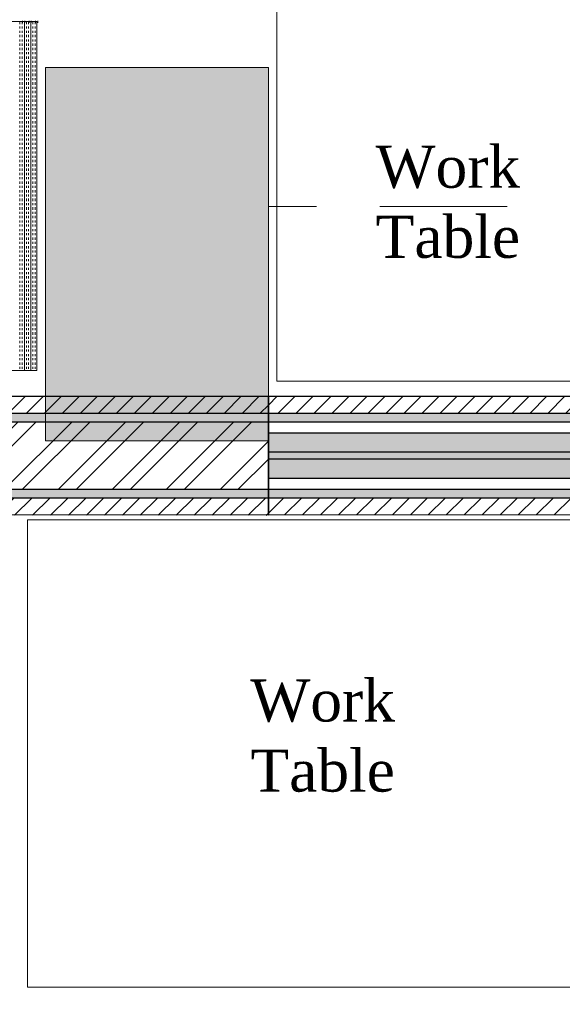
# Model space of a CAD drawing. Extents: x 3940905 to 4145695, y 925352 to 1109797.
# Tile 41 of 256: x 3950719 to 3951519, y 1096043 to 1097494. Entities that reach past the tile are written whole.
import ezdxf

# ---------------------------------------------------------------- set-up
doc = ezdxf.new("R2010")
doc.units = 0
doc.header["$LTSCALE"] = 750
doc.header["$MEASUREMENT"] = 0
doc.linetypes.add('DASHED', pattern=[0.75, 0.5, -0.25])
doc.linetypes.add('DASHED2', pattern=[0.375, 0.25, -0.125])
doc.layers.get('0').update_dxf_attribs({"linetype": 'CONTINUOUS', "lineweight": 0})
for name, color, linetype, lineweight in [('BEAM', 104, 'CONTINUOUS', 0), ('CIVIL WALLS', 7, 'CONTINUOUS', 30), ('CKD Equipments', 252, 'CONTINUOUS', 0), ('COLUMN', 1, 'CONTINUOUS', 9)]:
    doc.layers.add(name, color=color, linetype=linetype, lineweight=lineweight)
for name, color, linetype in [('GLASS', 5, 'CONTINUOUS'), ('S-Hatch_8', 7, 'CONTINUOUS'), ('TEXT', 7, 'CONTINUOUS')]:
    doc.layers.add(name, color=color, linetype=linetype)
doc.styles.add('TXT1', font='times.ttf')
pattern_1 = [(45, (-29351.53, 53880.322), (-13.25825215, 13.25825215), [])]
pattern_2 = [(50, (-29351.53, 53880.322), (21.51780548, -1.88256405), [2.25, -24.75]), (355, (-29351.53, 53880.322), (-4.16254001, 22.56576401), [1.8, -19.8]), (100.45144446, (-29349.737, 53880.165), (17.3552654, 20.68319973), [1.91220576, -21.03426336]), (46.1842, (-29351.53, 53886.322), (32.01723992, -4.96557842), [3.375, -37.125]), (96.6356355, (-29348.862, 53885.91), (28.03985837, 29.22355802), [2.86831026, -31.5514128]), (351.184164, (-29351.53, 53886.322), (28.03985835, 29.223558), [2.7, -29.70000003]), (21, (-29348.53, 53884.822), (17.90721156, -12.07856672), [2.25, -24.75]), (326, (-29348.53, 53884.822), (7.29945996, 21.75450135), [1.8, -19.8]), (71.45144474, (-29347.037, 53883.816), (25.2066713, 9.67593458), [1.9122057, -21.03426336]), (37.5, (-29351.53, 53880.322), (0.36479566, 9.986815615), [0, -19.56, 0, -20.1, 0, -19.875]), (7.5, (-29351.53, 53880.322), (7.892086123, 11.832351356), [0, -11.46, 0, -19.11, 0, -7.575]), (327.5, (-29358.22, 53880.322), (16.014673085, -0.676646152), [0, -7.5, 0, -23.4, 0, -31.05]), (317.5, (-29361.22, 53880.322), (17.49558508, 3.00314947), [0, -9.75, 0, -15.54, 0, -22.05])]

# ---------------------------------------------------------------- blocks, each defined once
blk = doc.blocks.new('GDXGDRG')
at = {"layer": 'BEAM', "linetype": 'DASHED2'}
blk.add_line((3974227, 1043339.9), (3965437.5, 1043337.8), dxfattribs=at)
blk = doc.blocks.new('COLUMN')
at = {"layer": 'COLUMN'}
h = blk.add_hatch(color=1, dxfattribs=at)
h.dxf.hatch_style = 1
h.paths.add_polyline_path([(2683499, 965771.1), (2684448, 965771.1), (2684448, 965331.1), (2683499, 965331.1)])
h.paths.add_polyline_path([(2684238, 970191.1), (2683499, 970191.1), (2683499, 969191.1), (2684238, 969191.1)])
h.paths.add_polyline_path([(2687443, 969266.1), (2687038, 969266.1), (2687038, 970031.1), (2687443, 970031.1)])
h.paths.add_polyline_path([(2687108, 972041.4), (2687644, 972041.4), (2687644, 971756.1), (2687108, 971756.1)])
h.paths.add_polyline_path([(2683499, 973491.1), (2684408, 973491.1), (2684408, 973041.1), (2683499, 973041.1)])
h.paths.add_polyline_path([(2683649, 975761.1), (2683978, 975761.1), (2683978, 975211.1), (2683649, 975211.1)])
h.paths.add_polyline_path([(2686978, 975811.1), (2687728, 975811.1), (2687728, 975476.1), (2686978, 975476.1)])
h.paths.add_polyline_path([(2689869, 975851.1), (2689028, 975851.1), (2689028, 975556.1), (2689869, 975556.1)])
h.paths.add_polyline_path([(2686978, 973346.1), (2687644, 973346.1), (2687644, 973116.1), (2686978, 973116.1)])
h.paths.add_polyline_path([(2683824, 977646.1), (2684029, 977646.1), (2684029, 977211.1), (2683824, 977211.1)])
h.paths.add_polyline_path([(2683824, 979911.1), (2684104, 979911.1), (2684104, 980241.1), (2683824, 980241.1)])
h.paths.add_polyline_path([(2687804, 979891.1), (2688004, 979891.1), (2688004, 980241.1), (2687804, 980241.1)])
h.paths.add_polyline_path([(2691584, 979836.1), (2692014, 979836.1), (2692014, 980241.1), (2691584, 980241.1)])
h.paths.add_polyline_path([(2691696, 977346.1), (2692014, 977346.1), (2692014, 976786.1), (2691696, 976786.1)])
h.paths.add_polyline_path([(2687443, 965841.1), (2686813, 965841.1), (2686813, 965401.1), (2687443, 965401.1)])
h.paths.add_polyline_path([(2687468, 963421.1), (2686703, 963421.1), (2686703, 962976.1), (2687468, 962976.1)])
h.paths.add_polyline_path([(2684168, 963191.1), (2683399, 963191.1), (2683399, 962446.1), (2684168, 962446.1)])
h.paths.add_polyline_path([(2684448, 958916.1), (2683399, 958916.1), (2683399, 959356.1), (2684448, 959356.1)])
h.paths.add_polyline_path([(2684448, 957356.1), (2683414, 957356.1), (2683414, 956916.1), (2684448, 956916.1)])
h.paths.add_polyline_path([(2687458, 957436.1), (2686708, 957436.1), (2686708, 956996.1), (2687458, 956996.1)])
h.paths.add_polyline_path([(2687453, 959516.1), (2686693, 959516.1), (2686693, 959086.1), (2687453, 959086.1)])
h.paths.add_polyline_path([(2683414, 953326.1), (2684313, 953326.1), (2684313, 953776.1), (2683414, 953776.1)])
h.paths.add_polyline_path([(2683294, 952396.1), (2683768, 952396.1), (2683768, 951976.1), (2683294, 951976.1)])
h.paths.add_polyline_path([(2682464, 977841.1), (2681834, 977841.1), (2681834, 977051.1), (2682464, 977051.1)])
at = {"color": 2}
blk.add_lwpolyline([(2683649, 975761.1), (2683978, 975761.1), (2683978, 975211.1), (2683649, 975211.1)], close=True, dxfattribs=at)
at = {"layer": 'COLUMN', "color": 1}
blk.add_lwpolyline([(2683649, 975761.1), (2683978, 975761.1), (2683978, 975211.1), (2683649, 975211.1)], close=True, dxfattribs=at)

msp = doc.modelspace()

# ---------------------------------------------------------------- hatches: boundary and pattern name
at = {"layer": 'CIVIL WALLS', "true_color": 0x136734}
h = msp.add_hatch(dxfattribs=at)
h.set_pattern_fill('AR-CONC', color=116, scale=3)
h.set_pattern_definition(pattern_2)
h.paths.add_polyline_path([(3951086, 1096913.4), (3951086, 1096801.1), (3947947.4, 1096801.1), (3947947.4, 1096095.1), (3947847.4, 1096095.1), (3947847.4, 1096901.1), (3950487, 1096901.1), (3950487, 1096913.6)])
h.paths.add_polyline_path([(3951086, 1096901.1), (3951086, 1096788.6), (3947959.9, 1096788.6), (3947959.9, 1096082.6), (3947834.9, 1096082.6), (3947834.9, 1096913.6), (3950607, 1096913.6), (3950606.9, 1096901.1)])
h.paths.add_polyline_path([(3947947.4, 1095121.2), (3947847.4, 1095121.2), (3947847.4, 1094264.9), (3947947.4, 1094264.9)], flags=16)
h.paths.add_polyline_path([(3947959.9, 1095133.7), (3947834.9, 1095133.7), (3947834.9, 1094252.4), (3947959.9, 1094252.4)])
h = msp.add_hatch(dxfattribs=at)
h.set_pattern_fill('AR-CONC', color=116, scale=3)
h.set_pattern_definition(pattern_2)
h.paths.add_polyline_path([(3951085.9, 1096913.4), (3953391.9, 1096913.6), (3953391.9, 1096788.6), (3951085.9, 1096788.4)])
h.paths.add_polyline_path([(3951085.9, 1096900.9), (3953391.9, 1096901.1), (3953391.9, 1096801.1), (3951085.9, 1096800.9)], flags=17)
at = {"layer": 'S-Hatch_8'}
h = msp.add_hatch(dxfattribs=at)
h.set_pattern_fill('ANSI31', color=6, scale=150)
h.set_pattern_definition(pattern_1)
h.paths.add_polyline_path([(3947959.9, 1095133.7), (3947834.9, 1095133.7), (3947834.9, 1094252.4), (3947959.9, 1094252.4)], flags=16)
h.paths.add_polyline_path([(3947984.9, 1095158.7), (3947809.9, 1095158.7), (3947809.9, 1094227.4), (3947984.9, 1094227.4)])
h.paths.add_polyline_path([(3951086, 1096913.6), (3951086, 1096788.6), (3947959.9, 1096788.6), (3947959.9, 1096082.6), (3947834.9, 1096082.6), (3947834.9, 1096913.6)], flags=16)
h.paths.add_polyline_path([(3954385.8, 1096183.1), (3956037.1, 1096183.1), (3956037.1, 1096058.1), (3954385.8, 1096058.1)], flags=17)
h.paths.add_polyline_path([(3954385.8, 1096208.1), (3956062.1, 1096208.1), (3956062.1, 1096033.1), (3954385.8, 1096033.1)])
h.paths.add_polyline_path([(3955912.1, 1094852.9), (3955912.1, 1095283.1), (3956037.1, 1095283.1), (3956037.1, 1094852.9), (3957062.1, 1094852.9), (3957062.1, 1094727.8), (3954686, 1094727.7), (3954686, 1094852.8)], flags=16)
h.paths.add_polyline_path([(3955887.1, 1094877.8), (3955887.1, 1095283.1), (3956062.1, 1095283.1), (3956062.1, 1094877.8), (3957087.1, 1094877.8), (3957087.1, 1094702.8), (3954686, 1094702.8), (3954686, 1094877.8)])
h.paths.add_polyline_path([(3959876.8, 1095338.3), (3959875.2, 1097613.8), (3959764.3, 1097613.6), (3959764.3, 1096588.6), (3958437.1, 1096588.6), (3958437.1, 1097672.6), (3958312.1, 1097672.6), (3958312.1, 1094425.5), (3958437.1, 1094425.5), (3958437.1, 1096463.6), (3959764.3, 1096463.6), (3959764.3, 1095463), (3959237.1, 1095463.1), (3959237.1, 1095338.1)], flags=17)
h.paths.add_polyline_path([(3959875.2, 1097638.6), (3959739.3, 1097638.6), (3959739.3, 1096613.6), (3958462.1, 1096613.6), (3958462.1, 1097697.6), (3958287.1, 1097697.6), (3958287.1, 1094400.5), (3958462.1, 1094400.5), (3958462.1, 1096438.6), (3959739.3, 1096438.6), (3959739.3, 1095488), (3959212.1, 1095488.1), (3959212.1, 1095313.1), (3959876.8, 1095313.5)])
h.paths.add_polyline_path([(3958437.1, 1098686.4), (3958803.7, 1098686.4), (3958803.7, 1098811.4), (3958313.6, 1098811.4), (3958313.6, 1098472.6), (3958437.1, 1098472.6)], flags=16)
h.paths.add_polyline_path([(3958462.1, 1098661.4), (3958803.7, 1098661.4), (3958803.7, 1098836.4), (3958287.1, 1098836.4), (3958287.1, 1098447.6), (3958462.1, 1098447.6)])
h.paths.add_polyline_path([(3956431.6, 1098686.4), (3956431.6, 1101647.6), (3956556.6, 1101647.6), (3956556.6, 1098811.4), (3957361.3, 1098811.4), (3957361.3, 1098686.4)], flags=16)
h.paths.add_polyline_path([(3956406.6, 1098661.4), (3956406.6, 1101672.6), (3956581.6, 1101672.6), (3956581.6, 1098836.4), (3957386.3, 1098836.4), (3957386.3, 1098661.4)])
h.paths.add_polyline_path([(3950607, 1096938.6), (3950607, 1096913.6), (3950487, 1096913.6), (3950487, 1096938.6), (3947809.9, 1096938.6), (3947809.9, 1096057.6), (3947984.9, 1096057.6), (3947984.9, 1096763.6), (3951086, 1096763.1), (3951086, 1096938.6)])
h = msp.add_hatch(dxfattribs=at)
h.set_pattern_fill('ANSI31', color=6, scale=150)
h.set_pattern_definition(pattern_1)
h.paths.add_polyline_path([(3951086, 1096938.6), (3953391.9, 1096938.6), (3953391.9, 1096763.6), (3951086, 1096763.6)])
h.paths.add_polyline_path([(3951086, 1096913.6), (3953391.9, 1096913.6), (3953391.9, 1096788.6), (3951086, 1096788.6)], flags=17)
at = {"layer": 'S-Hatch_8', "true_color": 0x636466}
h = msp.add_hatch(dxfattribs=at)
h.set_pattern_fill('ANSI32', color=251, scale=150)
h.set_pattern_definition([(45, (-29351.53, 53880.32), (-39.77475644, 39.77475644), []), (45, (-29325.013, 53880.32), (-39.77475644, 39.77475644), [])])
h.paths.add_polyline_path([(3951086, 1096901.1), (3951086, 1096801.1), (3947947.4, 1096801.1), (3947947.4, 1096095.1), (3947847.4, 1096095.1), (3947847.4, 1096901.1), (3950487, 1096901.1), (3950487, 1096853.2), (3950607, 1096853.2), (3950607, 1096901.1)])
at = {"layer": 'S-Hatch_8', "true_color": 0xffffff}
h = msp.add_hatch(color=7, dxfattribs=at)
h.dxf.hatch_style = 1
h.paths.add_polyline_path([(3951086, 1096884.7), (3951586.9, 1096884.7), (3951586.9, 1096817.5), (3951086, 1096817.5)])

# ---------------------------------------------------------------- linework, layer by layer
at = {"layer": 'CIVIL WALLS', "color": 6}
msp.add_lwpolyline([(3950607, 1096938.6), (3950757, 1096938.6), (3951086, 1096938.6), (3951086, 1096763.1), (3947984.9, 1096763.6), (3947984.9, 1096057.6), (3947809.9, 1096057.6), (3947809.9, 1096938.6), (3950487, 1096938.6)], dxfattribs=at)
msp.add_lwpolyline([(3951086, 1096938.6), (3953391.9, 1096938.6), (3953391.9, 1096763.6), (3951085.9, 1096763.1)], close=True, dxfattribs=at)
at = {"layer": 'CIVIL WALLS', "color": 116, "true_color": 0x136734}
msp.add_lwpolyline([(3950607, 1096913.6), (3950756.9, 1096913.6), (3951086, 1096913.6), (3951086, 1096788.6), (3947959.9, 1096788.6), (3947959.9, 1096082.6), (3947834.9, 1096082.6), (3947834.9, 1096913.6), (3950487, 1096913.6)], dxfattribs=at)
at = {"layer": 'CIVIL WALLS'}
for points in [[(3951086, 1096901.1), (3951086, 1096801.1), (3947947.4, 1096801.1), (3947947.4, 1096095.1), (3947847.4, 1096095.1), (3947847.4, 1096901.1), (3950487, 1096901.1), (3950487, 1096853.2), (3950607, 1096853.2), (3950607, 1096901.1)], [(3951086, 1096901.1), (3953391.9, 1096901.1), (3953391.9, 1096801.1), (3951086, 1096801.1)]]:
    msp.add_lwpolyline(points, close=True, dxfattribs=at)
at = {"layer": 'CIVIL WALLS', "color": 116, "true_color": 0x136734}
msp.add_lwpolyline([(3951086, 1096913.6), (3953391.9, 1096913.6), (3953391.9, 1096788.6), (3951086, 1096788.6)], close=True, dxfattribs=at)
at = {"layer": 'CKD Equipments', "linetype": 'DASHED', "ltscale": 25}
for p, q in [((3951098.6, 1096960.8), (3951098.6, 1097664.8)), ((3951564, 1096960.8), (3951098.6, 1096960.8)), ((3951610.1, 1096756.4), (3950730.7, 1096756.4)), ((3950730.7, 1096756.4), (3950730.7, 1096067.9)), ((3950730.7, 1096067.9), (3951610.1, 1096067.9))]:
    msp.add_line(p, q, dxfattribs=at)
at = {"layer": 'CKD Equipments', "color": 252, "true_color": 0x989898}
for p, q in [((3950744.3, 1097490.8), (3950194.8, 1097490.8)), ((3950744.3, 1096976.4), (3950744.3, 1097490.8)), ((3950194.8, 1096976.4), (3950744.3, 1096976.4))]:
    msp.add_line(p, q, dxfattribs=at)
at = {"layer": 'CKD Equipments', "color": 4, "true_color": 0x00ffff}
for p, q in [((3950719.4, 1097489.8), (3950719.4, 1097486.8)), ((3950719.4, 1097483.7), (3950719.4, 1097480.6)), ((3950722.9, 1097489.8), (3950722.9, 1097486.8)), ((3950722.9, 1097483.7), (3950722.9, 1097480.6)), ((3950723.4, 1097491.8), (3950723.4, 1097488.8)), ((3950726, 1097490.8), (3950726, 1096976.4)), ((3950726.5, 1097491.8), (3950726.5, 1097488.8)), ((3950729, 1097489.8), (3950729, 1097486.8)), ((3950729, 1097483.7), (3950729, 1097480.6)), ((3950732.1, 1097489.8), (3950732.1, 1097486.8)), ((3950732.1, 1097483.7), (3950732.1, 1097480.6)), ((3950733.1, 1097491.8), (3950733.1, 1097488.8)), ((3950735.7, 1097490.8), (3950735.7, 1096976.4)), ((3950736.2, 1097491.8), (3950736.2, 1097488.8)), ((3950738.7, 1097489.8), (3950738.7, 1097486.8)), ((3950738.7, 1097483.7), (3950738.7, 1097480.6)), ((3950741.8, 1097489.8), (3950741.8, 1097486.8)), ((3950741.8, 1097483.7), (3950741.8, 1097480.6)), ((3950742.3, 1097491.8), (3950742.3, 1097488.8)), ((3950745.8, 1097491.8), (3950745.8, 1097488.8)), ((3950719.4, 1097477.1), (3950719.4, 1097474)), ((3950719.4, 1097471), (3950719.4, 1097467.9)), ((3950722.9, 1097477.1), (3950722.9, 1097474)), ((3950722.9, 1097471), (3950722.9, 1097467.9)), ((3950729, 1097477.1), (3950729, 1097474)), ((3950729, 1097471), (3950729, 1097467.9)), ((3950732.1, 1097477.1), (3950732.1, 1097474)), ((3950732.1, 1097471), (3950732.1, 1097467.9)), ((3950738.7, 1097477.1), (3950738.7, 1097474)), ((3950738.7, 1097471), (3950738.7, 1097467.9)), ((3950741.8, 1097477.1), (3950741.8, 1097474)), ((3950741.8, 1097471), (3950741.8, 1097467.9)), ((3950719.4, 1097464.4), (3950719.4, 1097461.3)), ((3950719.4, 1097458.3), (3950719.4, 1097455.2)), ((3950719.4, 1097452.2), (3950719.4, 1097448.6)), ((3950722.9, 1097464.4), (3950722.9, 1097461.3)), ((3950722.9, 1097458.3), (3950722.9, 1097455.2)), ((3950722.9, 1097452.2), (3950722.9, 1097448.6)), ((3950729, 1097464.4), (3950729, 1097461.3)), ((3950729, 1097458.3), (3950729, 1097455.2)), ((3950729, 1097452.2), (3950729, 1097448.6)), ((3950732.1, 1097464.4), (3950732.1, 1097461.3)), ((3950732.1, 1097458.3), (3950732.1, 1097455.2)), ((3950732.1, 1097452.2), (3950732.1, 1097448.6)), ((3950738.7, 1097464.4), (3950738.7, 1097461.3)), ((3950738.7, 1097458.3), (3950738.7, 1097455.2)), ((3950738.7, 1097452.2), (3950738.7, 1097448.6)), ((3950741.8, 1097464.4), (3950741.8, 1097461.3)), ((3950741.8, 1097458.3), (3950741.8, 1097455.2)), ((3950741.8, 1097452.2), (3950741.8, 1097448.6)), ((3950719.4, 1097445.5), (3950719.4, 1097442.5)), ((3950719.4, 1097439.4), (3950719.4, 1097435.9)), ((3950722.9, 1097445.5), (3950722.9, 1097442.5)), ((3950722.9, 1097439.4), (3950722.9, 1097435.9)), ((3950729, 1097445.5), (3950729, 1097442.5)), ((3950729, 1097439.4), (3950729, 1097435.9)), ((3950732.1, 1097445.5), (3950732.1, 1097442.5)), ((3950732.1, 1097439.4), (3950732.1, 1097435.9)), ((3950738.7, 1097445.5), (3950738.7, 1097442.5)), ((3950738.7, 1097439.4), (3950738.7, 1097435.9)), ((3950741.8, 1097445.5), (3950741.8, 1097442.5)), ((3950741.8, 1097439.4), (3950741.8, 1097435.9)), ((3950719.4, 1097432.8), (3950719.4, 1097429.8)), ((3950719.4, 1097426.7), (3950719.4, 1097423.2)), ((3950722.9, 1097432.8), (3950722.9, 1097429.8)), ((3950722.9, 1097426.7), (3950722.9, 1097423.2)), ((3950729, 1097432.8), (3950729, 1097429.8)), ((3950729, 1097426.7), (3950729, 1097423.2)), ((3950732.1, 1097432.8), (3950732.1, 1097429.8)), ((3950732.1, 1097426.7), (3950732.1, 1097423.2)), ((3950738.7, 1097432.8), (3950738.7, 1097429.8)), ((3950738.7, 1097426.7), (3950738.7, 1097423.2)), ((3950741.8, 1097432.8), (3950741.8, 1097429.8)), ((3950741.8, 1097426.7), (3950741.8, 1097423.2)), ((3950719.4, 1097420.1), (3950719.4, 1097417)), ((3950719.4, 1097414), (3950719.4, 1097410.4)), ((3950722.9, 1097420.1), (3950722.9, 1097417)), ((3950722.9, 1097414), (3950722.9, 1097410.4)), ((3950729, 1097420.1), (3950729, 1097417)), ((3950729, 1097414), (3950729, 1097410.4)), ((3950732.1, 1097420.1), (3950732.1, 1097417)), ((3950732.1, 1097414), (3950732.1, 1097410.4)), ((3950738.7, 1097420.1), (3950738.7, 1097417)), ((3950738.7, 1097414), (3950738.7, 1097410.4)), ((3950741.8, 1097420.1), (3950741.8, 1097417)), ((3950741.8, 1097414), (3950741.8, 1097410.4)), ((3950719.4, 1097407.4), (3950719.4, 1097404.3)), ((3950719.4, 1097401.3), (3950719.4, 1097397.7)), ((3950719.4, 1097394.7), (3950719.4, 1097391.6)), ((3950722.9, 1097407.4), (3950722.9, 1097404.3)), ((3950722.9, 1097401.3), (3950722.9, 1097397.7)), ((3950722.9, 1097394.7), (3950722.9, 1097391.6)), ((3950729, 1097407.4), (3950729, 1097404.3)), ((3950729, 1097401.3), (3950729, 1097397.7)), ((3950729, 1097394.7), (3950729, 1097391.6)), ((3950732.1, 1097407.4), (3950732.1, 1097404.3)), ((3950732.1, 1097401.3), (3950732.1, 1097397.7)), ((3950732.1, 1097394.7), (3950732.1, 1097391.6)), ((3950738.7, 1097407.4), (3950738.7, 1097404.3)), ((3950738.7, 1097401.3), (3950738.7, 1097397.7)), ((3950738.7, 1097394.7), (3950738.7, 1097391.6)), ((3950741.8, 1097407.4), (3950741.8, 1097404.3)), ((3950741.8, 1097401.3), (3950741.8, 1097397.7)), ((3950741.8, 1097394.7), (3950741.8, 1097391.6)), ((3950719.4, 1097388.6), (3950719.4, 1097385)), ((3950719.4, 1097381.9), (3950719.4, 1097378.9)), ((3950722.9, 1097388.6), (3950722.9, 1097385)), ((3950722.9, 1097381.9), (3950722.9, 1097378.9)), ((3950729, 1097388.6), (3950729, 1097385)), ((3950729, 1097381.9), (3950729, 1097378.9)), ((3950732.1, 1097388.6), (3950732.1, 1097385)), ((3950732.1, 1097381.9), (3950732.1, 1097378.9)), ((3950738.7, 1097388.6), (3950738.7, 1097385)), ((3950738.7, 1097381.9), (3950738.7, 1097378.9)), ((3950741.8, 1097388.6), (3950741.8, 1097385)), ((3950741.8, 1097381.9), (3950741.8, 1097378.9)), ((3950719.4, 1097375.8), (3950719.4, 1097372.3)), ((3950719.4, 1097369.2), (3950719.4, 1097366.2)), ((3950722.9, 1097375.8), (3950722.9, 1097372.3)), ((3950722.9, 1097369.2), (3950722.9, 1097366.2)), ((3950729, 1097375.8), (3950729, 1097372.3)), ((3950729, 1097369.2), (3950729, 1097366.2)), ((3950732.1, 1097375.8), (3950732.1, 1097372.3)), ((3950732.1, 1097369.2), (3950732.1, 1097366.2)), ((3950738.7, 1097375.8), (3950738.7, 1097372.3)), ((3950738.7, 1097369.2), (3950738.7, 1097366.2)), ((3950741.8, 1097375.8), (3950741.8, 1097372.3)), ((3950741.8, 1097369.2), (3950741.8, 1097366.2)), ((3950719.4, 1097363.1), (3950719.4, 1097360.1)), ((3950719.4, 1097356.5), (3950719.4, 1097353.4)), ((3950719.4, 1097350.4), (3950719.4, 1097347.3)), ((3950722.9, 1097363.1), (3950722.9, 1097360.1)), ((3950722.9, 1097356.5), (3950722.9, 1097353.4)), ((3950722.9, 1097350.4), (3950722.9, 1097347.3)), ((3950729, 1097363.1), (3950729, 1097360.1)), ((3950729, 1097356.5), (3950729, 1097353.4)), ((3950729, 1097350.4), (3950729, 1097347.3)), ((3950732.1, 1097363.1), (3950732.1, 1097360.1)), ((3950732.1, 1097356.5), (3950732.1, 1097353.4)), ((3950732.1, 1097350.4), (3950732.1, 1097347.3)), ((3950738.7, 1097363.1), (3950738.7, 1097360.1)), ((3950738.7, 1097356.5), (3950738.7, 1097353.4)), ((3950738.7, 1097350.4), (3950738.7, 1097347.3)), ((3950741.8, 1097363.1), (3950741.8, 1097360.1)), ((3950741.8, 1097356.5), (3950741.8, 1097353.4)), ((3950741.8, 1097350.4), (3950741.8, 1097347.3)), ((3950719.4, 1097343.8), (3950719.4, 1097340.7)), ((3950719.4, 1097337.7), (3950719.4, 1097334.6)), ((3950722.9, 1097343.8), (3950722.9, 1097340.7)), ((3950722.9, 1097337.7), (3950722.9, 1097334.6)), ((3950729, 1097343.8), (3950729, 1097340.7)), ((3950729, 1097337.7), (3950729, 1097334.6)), ((3950732.1, 1097343.8), (3950732.1, 1097340.7)), ((3950732.1, 1097337.7), (3950732.1, 1097334.6)), ((3950738.7, 1097343.8), (3950738.7, 1097340.7)), ((3950738.7, 1097337.7), (3950738.7, 1097334.6)), ((3950741.8, 1097343.8), (3950741.8, 1097340.7)), ((3950741.8, 1097337.7), (3950741.8, 1097334.6)), ((3950719.4, 1097331.1), (3950719.4, 1097328)), ((3950719.4, 1097325), (3950719.4, 1097321.9)), ((3950722.9, 1097331.1), (3950722.9, 1097328)), ((3950722.9, 1097325), (3950722.9, 1097321.9)), ((3950729, 1097331.1), (3950729, 1097328)), ((3950729, 1097325), (3950729, 1097321.9)), ((3950732.1, 1097331.1), (3950732.1, 1097328)), ((3950732.1, 1097325), (3950732.1, 1097321.9)), ((3950738.7, 1097331.1), (3950738.7, 1097328)), ((3950738.7, 1097325), (3950738.7, 1097321.9)), ((3950741.8, 1097331.1), (3950741.8, 1097328)), ((3950741.8, 1097325), (3950741.8, 1097321.9)), ((3950719.4, 1097318.3), (3950719.4, 1097315.3)), ((3950719.4, 1097312.2), (3950719.4, 1097309.2)), ((3950722.9, 1097318.3), (3950722.9, 1097315.3)), ((3950722.9, 1097312.2), (3950722.9, 1097309.2)), ((3950729, 1097318.3), (3950729, 1097315.3)), ((3950729, 1097312.2), (3950729, 1097309.2)), ((3950732.1, 1097318.3), (3950732.1, 1097315.3)), ((3950732.1, 1097312.2), (3950732.1, 1097309.2)), ((3950738.7, 1097318.3), (3950738.7, 1097315.3)), ((3950738.7, 1097312.2), (3950738.7, 1097309.2)), ((3950741.8, 1097318.3), (3950741.8, 1097315.3)), ((3950741.8, 1097312.2), (3950741.8, 1097309.2)), ((3950719.4, 1097305.6), (3950719.4, 1097302.6)), ((3950719.4, 1097299.5), (3950719.4, 1097296.5)), ((3950719.4, 1097292.9), (3950719.4, 1097289.8)), ((3950722.9, 1097305.6), (3950722.9, 1097302.6)), ((3950722.9, 1097299.5), (3950722.9, 1097296.5)), ((3950722.9, 1097292.9), (3950722.9, 1097289.8)), ((3950729, 1097305.6), (3950729, 1097302.6)), ((3950729, 1097299.5), (3950729, 1097296.5)), ((3950729, 1097292.9), (3950729, 1097289.8)), ((3950732.1, 1097305.6), (3950732.1, 1097302.6)), ((3950732.1, 1097299.5), (3950732.1, 1097296.5)), ((3950732.1, 1097292.9), (3950732.1, 1097289.8)), ((3950738.7, 1097305.6), (3950738.7, 1097302.6)), ((3950738.7, 1097299.5), (3950738.7, 1097296.5)), ((3950738.7, 1097292.9), (3950738.7, 1097289.8)), ((3950741.8, 1097305.6), (3950741.8, 1097302.6)), ((3950741.8, 1097299.5), (3950741.8, 1097296.5)), ((3950741.8, 1097292.9), (3950741.8, 1097289.8)), ((3950719.4, 1097286.8), (3950719.4, 1097283.7)), ((3950719.4, 1097280.7), (3950719.4, 1097277.1)), ((3950722.9, 1097286.8), (3950722.9, 1097283.7)), ((3950722.9, 1097280.7), (3950722.9, 1097277.1)), ((3950729, 1097286.8), (3950729, 1097283.7)), ((3950729, 1097280.7), (3950729, 1097277.1)), ((3950732.1, 1097286.8), (3950732.1, 1097283.7)), ((3950732.1, 1097280.7), (3950732.1, 1097277.1)), ((3950738.7, 1097286.8), (3950738.7, 1097283.7)), ((3950738.7, 1097280.7), (3950738.7, 1097277.1)), ((3950741.8, 1097286.8), (3950741.8, 1097283.7)), ((3950741.8, 1097280.7), (3950741.8, 1097277.1)), ((3950719.4, 1097274.1), (3950719.4, 1097271)), ((3950719.4, 1097268), (3950719.4, 1097264.4)), ((3950722.9, 1097274.1), (3950722.9, 1097271)), ((3950722.9, 1097268), (3950722.9, 1097264.4)), ((3950729, 1097274.1), (3950729, 1097271)), ((3950729, 1097268), (3950729, 1097264.4)), ((3950732.1, 1097274.1), (3950732.1, 1097271)), ((3950732.1, 1097268), (3950732.1, 1097264.4)), ((3950738.7, 1097274.1), (3950738.7, 1097271)), ((3950738.7, 1097268), (3950738.7, 1097264.4)), ((3950741.8, 1097274.1), (3950741.8, 1097271)), ((3950741.8, 1097268), (3950741.8, 1097264.4)), ((3950719.4, 1097261.4), (3950719.4, 1097258.3)), ((3950719.4, 1097255.2), (3950719.4, 1097251.7)), ((3950719.4, 1097248.6), (3950719.4, 1097245.6)), ((3950722.9, 1097261.4), (3950722.9, 1097258.3)), ((3950722.9, 1097255.2), (3950722.9, 1097251.7)), ((3950722.9, 1097248.6), (3950722.9, 1097245.6)), ((3950729, 1097261.4), (3950729, 1097258.3)), ((3950729, 1097255.2), (3950729, 1097251.7)), ((3950729, 1097248.6), (3950729, 1097245.6)), ((3950732.1, 1097261.4), (3950732.1, 1097258.3)), ((3950732.1, 1097255.2), (3950732.1, 1097251.7)), ((3950732.1, 1097248.6), (3950732.1, 1097245.6)), ((3950738.7, 1097261.4), (3950738.7, 1097258.3)), ((3950738.7, 1097255.2), (3950738.7, 1097251.7)), ((3950738.7, 1097248.6), (3950738.7, 1097245.6)), ((3950741.8, 1097261.4), (3950741.8, 1097258.3)), ((3950741.8, 1097255.2), (3950741.8, 1097251.7)), ((3950741.8, 1097248.6), (3950741.8, 1097245.6)), ((3950719.4, 1097242.5), (3950719.4, 1097239)), ((3950719.4, 1097235.9), (3950719.4, 1097232.9)), ((3950722.9, 1097242.5), (3950722.9, 1097239)), ((3950722.9, 1097235.9), (3950722.9, 1097232.9)), ((3950729, 1097242.5), (3950729, 1097239)), ((3950729, 1097235.9), (3950729, 1097232.9)), ((3950732.1, 1097242.5), (3950732.1, 1097239)), ((3950732.1, 1097235.9), (3950732.1, 1097232.9)), ((3950738.7, 1097242.5), (3950738.7, 1097239)), ((3950738.7, 1097235.9), (3950738.7, 1097232.9)), ((3950741.8, 1097242.5), (3950741.8, 1097239)), ((3950741.8, 1097235.9), (3950741.8, 1097232.9)), ((3950719.4, 1097229.8), (3950719.4, 1097226.2)), ((3950719.4, 1097223.2), (3950719.4, 1097220.1)), ((3950722.9, 1097229.8), (3950722.9, 1097226.2)), ((3950722.9, 1097223.2), (3950722.9, 1097220.1)), ((3950729, 1097229.8), (3950729, 1097226.2)), ((3950729, 1097223.2), (3950729, 1097220.1)), ((3950732.1, 1097229.8), (3950732.1, 1097226.2)), ((3950732.1, 1097223.2), (3950732.1, 1097220.1)), ((3950738.7, 1097229.8), (3950738.7, 1097226.2)), ((3950738.7, 1097223.2), (3950738.7, 1097220.1)), ((3950741.8, 1097229.8), (3950741.8, 1097226.2)), ((3950741.8, 1097223.2), (3950741.8, 1097220.1)), ((3950719.4, 1097217.1), (3950719.4, 1097213.5)), ((3950719.4, 1097210.5), (3950719.4, 1097207.4)), ((3950722.9, 1097217.1), (3950722.9, 1097213.5)), ((3950722.9, 1097210.5), (3950722.9, 1097207.4)), ((3950729, 1097217.1), (3950729, 1097213.5)), ((3950729, 1097210.5), (3950729, 1097207.4)), ((3950732.1, 1097217.1), (3950732.1, 1097213.5)), ((3950732.1, 1097210.5), (3950732.1, 1097207.4)), ((3950738.7, 1097217.1), (3950738.7, 1097213.5)), ((3950738.7, 1097210.5), (3950738.7, 1097207.4)), ((3950741.8, 1097217.1), (3950741.8, 1097213.5)), ((3950741.8, 1097210.5), (3950741.8, 1097207.4)), ((3950719.4, 1097204.4), (3950719.4, 1097200.8)), ((3950719.4, 1097197.7), (3950719.4, 1097194.7)), ((3950719.4, 1097191.6), (3950719.4, 1097188.6)), ((3950722.9, 1097204.4), (3950722.9, 1097200.8)), ((3950722.9, 1097197.7), (3950722.9, 1097194.7)), ((3950722.9, 1097191.6), (3950722.9, 1097188.6)), ((3950729, 1097204.4), (3950729, 1097200.8)), ((3950729, 1097197.7), (3950729, 1097194.7)), ((3950729, 1097191.6), (3950729, 1097188.6)), ((3950732.1, 1097204.4), (3950732.1, 1097200.8)), ((3950732.1, 1097197.7), (3950732.1, 1097194.7)), ((3950732.1, 1097191.6), (3950732.1, 1097188.6)), ((3950738.7, 1097204.4), (3950738.7, 1097200.8)), ((3950738.7, 1097197.7), (3950738.7, 1097194.7)), ((3950738.7, 1097191.6), (3950738.7, 1097188.6)), ((3950741.8, 1097204.4), (3950741.8, 1097200.8)), ((3950741.8, 1097197.7), (3950741.8, 1097194.7)), ((3950741.8, 1097191.6), (3950741.8, 1097188.6)), ((3950719.4, 1097185), (3950719.4, 1097182)), ((3950719.4, 1097178.9), (3950719.4, 1097175.9)), ((3950722.9, 1097185), (3950722.9, 1097182)), ((3950722.9, 1097178.9), (3950722.9, 1097175.9)), ((3950729, 1097185), (3950729, 1097182)), ((3950729, 1097178.9), (3950729, 1097175.9)), ((3950732.1, 1097185), (3950732.1, 1097182)), ((3950732.1, 1097178.9), (3950732.1, 1097175.9)), ((3950738.7, 1097185), (3950738.7, 1097182)), ((3950738.7, 1097178.9), (3950738.7, 1097175.9)), ((3950741.8, 1097185), (3950741.8, 1097182)), ((3950741.8, 1097178.9), (3950741.8, 1097175.9)), ((3950719.4, 1097172.3), (3950719.4, 1097169.3)), ((3950719.4, 1097166.2), (3950719.4, 1097163.2)), ((3950722.9, 1097172.3), (3950722.9, 1097169.3)), ((3950722.9, 1097166.2), (3950722.9, 1097163.2)), ((3950729, 1097172.3), (3950729, 1097169.3)), ((3950729, 1097166.2), (3950729, 1097163.2)), ((3950732.1, 1097172.3), (3950732.1, 1097169.3)), ((3950732.1, 1097166.2), (3950732.1, 1097163.2)), ((3950738.7, 1097172.3), (3950738.7, 1097169.3)), ((3950738.7, 1097166.2), (3950738.7, 1097163.2)), ((3950741.8, 1097172.3), (3950741.8, 1097169.3)), ((3950741.8, 1097166.2), (3950741.8, 1097163.2)), ((3950719.4, 1097159.6), (3950719.4, 1097156.5)), ((3950719.4, 1097153.5), (3950719.4, 1097150.4)), ((3950722.9, 1097159.6), (3950722.9, 1097156.5)), ((3950722.9, 1097153.5), (3950722.9, 1097150.4)), ((3950729, 1097159.6), (3950729, 1097156.5)), ((3950729, 1097153.5), (3950729, 1097150.4)), ((3950732.1, 1097159.6), (3950732.1, 1097156.5)), ((3950732.1, 1097153.5), (3950732.1, 1097150.4)), ((3950738.7, 1097159.6), (3950738.7, 1097156.5)), ((3950738.7, 1097153.5), (3950738.7, 1097150.4)), ((3950741.8, 1097159.6), (3950741.8, 1097156.5)), ((3950741.8, 1097153.5), (3950741.8, 1097150.4)), ((3950719.4, 1097146.9), (3950719.4, 1097143.8)), ((3950719.4, 1097140.8), (3950719.4, 1097137.7)), ((3950719.4, 1097134.1), (3950719.4, 1097131.1)), ((3950722.9, 1097146.9), (3950722.9, 1097143.8)), ((3950722.9, 1097140.8), (3950722.9, 1097137.7)), ((3950722.9, 1097134.1), (3950722.9, 1097131.1)), ((3950729, 1097146.9), (3950729, 1097143.8)), ((3950729, 1097140.8), (3950729, 1097137.7)), ((3950729, 1097134.1), (3950729, 1097131.1)), ((3950732.1, 1097146.9), (3950732.1, 1097143.8)), ((3950732.1, 1097140.8), (3950732.1, 1097137.7)), ((3950732.1, 1097134.1), (3950732.1, 1097131.1)), ((3950738.7, 1097146.9), (3950738.7, 1097143.8)), ((3950738.7, 1097140.8), (3950738.7, 1097137.7)), ((3950738.7, 1097134.1), (3950738.7, 1097131.1)), ((3950741.8, 1097146.9), (3950741.8, 1097143.8)), ((3950741.8, 1097140.8), (3950741.8, 1097137.7)), ((3950741.8, 1097134.1), (3950741.8, 1097131.1)), ((3950719.4, 1097128), (3950719.4, 1097125)), ((3950719.4, 1097121.4), (3950719.4, 1097118.4)), ((3950722.9, 1097128), (3950722.9, 1097125)), ((3950722.9, 1097121.4), (3950722.9, 1097118.4)), ((3950729, 1097128), (3950729, 1097125)), ((3950729, 1097121.4), (3950729, 1097118.4)), ((3950732.1, 1097128), (3950732.1, 1097125)), ((3950732.1, 1097121.4), (3950732.1, 1097118.4)), ((3950738.7, 1097128), (3950738.7, 1097125)), ((3950738.7, 1097121.4), (3950738.7, 1097118.4)), ((3950741.8, 1097128), (3950741.8, 1097125)), ((3950741.8, 1097121.4), (3950741.8, 1097118.4)), ((3950719.4, 1097115.3), (3950719.4, 1097112.3)), ((3950719.4, 1097108.7), (3950719.4, 1097105.7)), ((3950722.9, 1097115.3), (3950722.9, 1097112.3)), ((3950722.9, 1097108.7), (3950722.9, 1097105.7)), ((3950729, 1097115.3), (3950729, 1097112.3)), ((3950729, 1097108.7), (3950729, 1097105.7)), ((3950732.1, 1097115.3), (3950732.1, 1097112.3)), ((3950732.1, 1097108.7), (3950732.1, 1097105.7)), ((3950738.7, 1097115.3), (3950738.7, 1097112.3)), ((3950738.7, 1097108.7), (3950738.7, 1097105.7)), ((3950741.8, 1097115.3), (3950741.8, 1097112.3)), ((3950741.8, 1097108.7), (3950741.8, 1097105.7)), ((3950719.4, 1097102.6), (3950719.4, 1097099.5)), ((3950719.4, 1097096.5), (3950719.4, 1097092.9)), ((3950719.4, 1097089.9), (3950719.4, 1097086.8)), ((3950722.9, 1097102.6), (3950722.9, 1097099.5)), ((3950722.9, 1097096.5), (3950722.9, 1097092.9)), ((3950722.9, 1097089.9), (3950722.9, 1097086.8)), ((3950729, 1097102.6), (3950729, 1097099.5)), ((3950729, 1097096.5), (3950729, 1097092.9)), ((3950729, 1097089.9), (3950729, 1097086.8)), ((3950732.1, 1097102.6), (3950732.1, 1097099.5)), ((3950732.1, 1097096.5), (3950732.1, 1097092.9)), ((3950732.1, 1097089.9), (3950732.1, 1097086.8)), ((3950738.7, 1097102.6), (3950738.7, 1097099.5)), ((3950738.7, 1097096.5), (3950738.7, 1097092.9)), ((3950738.7, 1097089.9), (3950738.7, 1097086.8)), ((3950741.8, 1097102.6), (3950741.8, 1097099.5)), ((3950741.8, 1097096.5), (3950741.8, 1097092.9)), ((3950741.8, 1097089.9), (3950741.8, 1097086.8)), ((3950719.4, 1097083.8), (3950719.4, 1097080.2)), ((3950719.4, 1097077.2), (3950719.4, 1097074.1)), ((3950722.9, 1097083.8), (3950722.9, 1097080.2)), ((3950722.9, 1097077.2), (3950722.9, 1097074.1)), ((3950729, 1097083.8), (3950729, 1097080.2)), ((3950729, 1097077.2), (3950729, 1097074.1)), ((3950732.1, 1097083.8), (3950732.1, 1097080.2)), ((3950732.1, 1097077.2), (3950732.1, 1097074.1)), ((3950738.7, 1097083.8), (3950738.7, 1097080.2)), ((3950738.7, 1097077.2), (3950738.7, 1097074.1)), ((3950741.8, 1097083.8), (3950741.8, 1097080.2)), ((3950741.8, 1097077.2), (3950741.8, 1097074.1)), ((3950719.4, 1097071.1), (3950719.4, 1097067.5)), ((3950719.4, 1097064.4), (3950719.4, 1097061.4)), ((3950722.9, 1097071.1), (3950722.9, 1097067.5)), ((3950722.9, 1097064.4), (3950722.9, 1097061.4)), ((3950729, 1097071.1), (3950729, 1097067.5)), ((3950729, 1097064.4), (3950729, 1097061.4)), ((3950732.1, 1097071.1), (3950732.1, 1097067.5)), ((3950732.1, 1097064.4), (3950732.1, 1097061.4)), ((3950738.7, 1097071.1), (3950738.7, 1097067.5)), ((3950738.7, 1097064.4), (3950738.7, 1097061.4)), ((3950741.8, 1097071.1), (3950741.8, 1097067.5)), ((3950741.8, 1097064.4), (3950741.8, 1097061.4)), ((3950719.4, 1097058.3), (3950719.4, 1097054.8)), ((3950719.4, 1097051.7), (3950719.4, 1097048.7)), ((3950719.4, 1097045.6), (3950719.4, 1097042.1)), ((3950722.9, 1097058.3), (3950722.9, 1097054.8)), ((3950722.9, 1097051.7), (3950722.9, 1097048.7)), ((3950722.9, 1097045.6), (3950722.9, 1097042.1)), ((3950729, 1097058.3), (3950729, 1097054.8)), ((3950729, 1097051.7), (3950729, 1097048.7)), ((3950729, 1097045.6), (3950729, 1097042.1)), ((3950732.1, 1097058.3), (3950732.1, 1097054.8)), ((3950732.1, 1097051.7), (3950732.1, 1097048.7)), ((3950732.1, 1097045.6), (3950732.1, 1097042.1)), ((3950738.7, 1097058.3), (3950738.7, 1097054.8)), ((3950738.7, 1097051.7), (3950738.7, 1097048.7)), ((3950738.7, 1097045.6), (3950738.7, 1097042.1)), ((3950741.8, 1097058.3), (3950741.8, 1097054.8)), ((3950741.8, 1097051.7), (3950741.8, 1097048.7)), ((3950741.8, 1097045.6), (3950741.8, 1097042.1)), ((3950719.4, 1097039), (3950719.4, 1097035.9)), ((3950719.4, 1097032.9), (3950719.4, 1097029.3)), ((3950722.9, 1097039), (3950722.9, 1097035.9)), ((3950722.9, 1097032.9), (3950722.9, 1097029.3)), ((3950729, 1097039), (3950729, 1097035.9)), ((3950729, 1097032.9), (3950729, 1097029.3)), ((3950732.1, 1097039), (3950732.1, 1097035.9)), ((3950732.1, 1097032.9), (3950732.1, 1097029.3)), ((3950738.7, 1097039), (3950738.7, 1097035.9)), ((3950738.7, 1097032.9), (3950738.7, 1097029.3)), ((3950741.8, 1097039), (3950741.8, 1097035.9)), ((3950741.8, 1097032.9), (3950741.8, 1097029.3)), ((3950719.4, 1097026.3), (3950719.4, 1097023.2)), ((3950719.4, 1097020.2), (3950719.4, 1097016.6)), ((3950722.9, 1097026.3), (3950722.9, 1097023.2)), ((3950722.9, 1097020.2), (3950722.9, 1097016.6)), ((3950729, 1097026.3), (3950729, 1097023.2)), ((3950729, 1097020.2), (3950729, 1097016.6)), ((3950732.1, 1097026.3), (3950732.1, 1097023.2)), ((3950732.1, 1097020.2), (3950732.1, 1097016.6)), ((3950738.7, 1097026.3), (3950738.7, 1097023.2)), ((3950738.7, 1097020.2), (3950738.7, 1097016.6)), ((3950741.8, 1097026.3), (3950741.8, 1097023.2)), ((3950741.8, 1097020.2), (3950741.8, 1097016.6)), ((3950719.4, 1097013.6), (3950719.4, 1097010.5)), ((3950719.4, 1097007.5), (3950719.4, 1097004.4)), ((3950722.9, 1097013.6), (3950722.9, 1097010.5)), ((3950722.9, 1097007.5), (3950722.9, 1097004.4)), ((3950729, 1097013.6), (3950729, 1097010.5)), ((3950729, 1097007.5), (3950729, 1097004.4)), ((3950732.1, 1097013.6), (3950732.1, 1097010.5)), ((3950732.1, 1097007.5), (3950732.1, 1097004.4)), ((3950738.7, 1097013.6), (3950738.7, 1097010.5)), ((3950738.7, 1097007.5), (3950738.7, 1097004.4)), ((3950741.8, 1097013.6), (3950741.8, 1097010.5)), ((3950741.8, 1097007.5), (3950741.8, 1097004.4)), ((3950719.4, 1097000.8), (3950719.4, 1096997.8)), ((3950719.4, 1096994.7), (3950719.4, 1096991.7)), ((3950719.4, 1096988.1), (3950719.4, 1096985.1)), ((3950722.9, 1097000.8), (3950722.9, 1096997.8)), ((3950722.9, 1096994.7), (3950722.9, 1096991.7)), ((3950722.9, 1096988.1), (3950722.9, 1096985.1)), ((3950729, 1097000.8), (3950729, 1096997.8)), ((3950729, 1096994.7), (3950729, 1096991.7)), ((3950729, 1096988.1), (3950729, 1096985.1)), ((3950732.1, 1097000.8), (3950732.1, 1096997.8)), ((3950732.1, 1096994.7), (3950732.1, 1096991.7)), ((3950732.1, 1096988.1), (3950732.1, 1096985.1)), ((3950738.7, 1097000.8), (3950738.7, 1096997.8)), ((3950738.7, 1096994.7), (3950738.7, 1096991.7)), ((3950738.7, 1096988.1), (3950738.7, 1096985.1)), ((3950741.8, 1097000.8), (3950741.8, 1096997.8)), ((3950741.8, 1096994.7), (3950741.8, 1096991.7)), ((3950741.8, 1096988.1), (3950741.8, 1096985.1)), ((3950719.4, 1096982), (3950719.4, 1096979)), ((3950722.9, 1096982), (3950722.9, 1096979)), ((3950729, 1096982), (3950729, 1096979)), ((3950732.1, 1096982), (3950732.1, 1096979)), ((3950738.7, 1096982), (3950738.7, 1096979)), ((3950741.8, 1096982), (3950741.8, 1096979))]:
    msp.add_line(p, q, dxfattribs=at)
at = {"layer": 'GLASS', "lineweight": 30}
for p, q in [((3951586.9, 1096856.1), (3951086, 1096856.1)), ((3951586.9, 1096846.1), (3951086, 1096846.1))]:
    msp.add_line(p, q, dxfattribs=at)
msp.add_lwpolyline([(3951086, 1096884.7), (3951586.9, 1096884.7), (3951586.9, 1096817.5), (3951086, 1096817.5)], close=True, dxfattribs=at)

# ---------------------------------------------------------------- block references
at = {"layer": 'BEAM'}
msp.add_blockref('GDXGDRG', (-14351.5, 53880.3), dxfattribs=at)
at = {"layer": 'COLUMN'}
msp.add_blockref('COLUMN', (1267108, 121662), dxfattribs=at)

# ---------------------------------------------------------------- texts
at = {"layer": 'TEXT', "char_height": 61.96, "attachment_point": 1, "style": 'TXT1'}
for insert, width in [((3951244.1, 1097307.8), 282.815), ((3951059.4, 1096521.2), 292.206)]:
    msp.add_mtext('Work Table', dxfattribs=dict(at, insert=insert, width=width))

doc.saveas('drawing.dxf')
